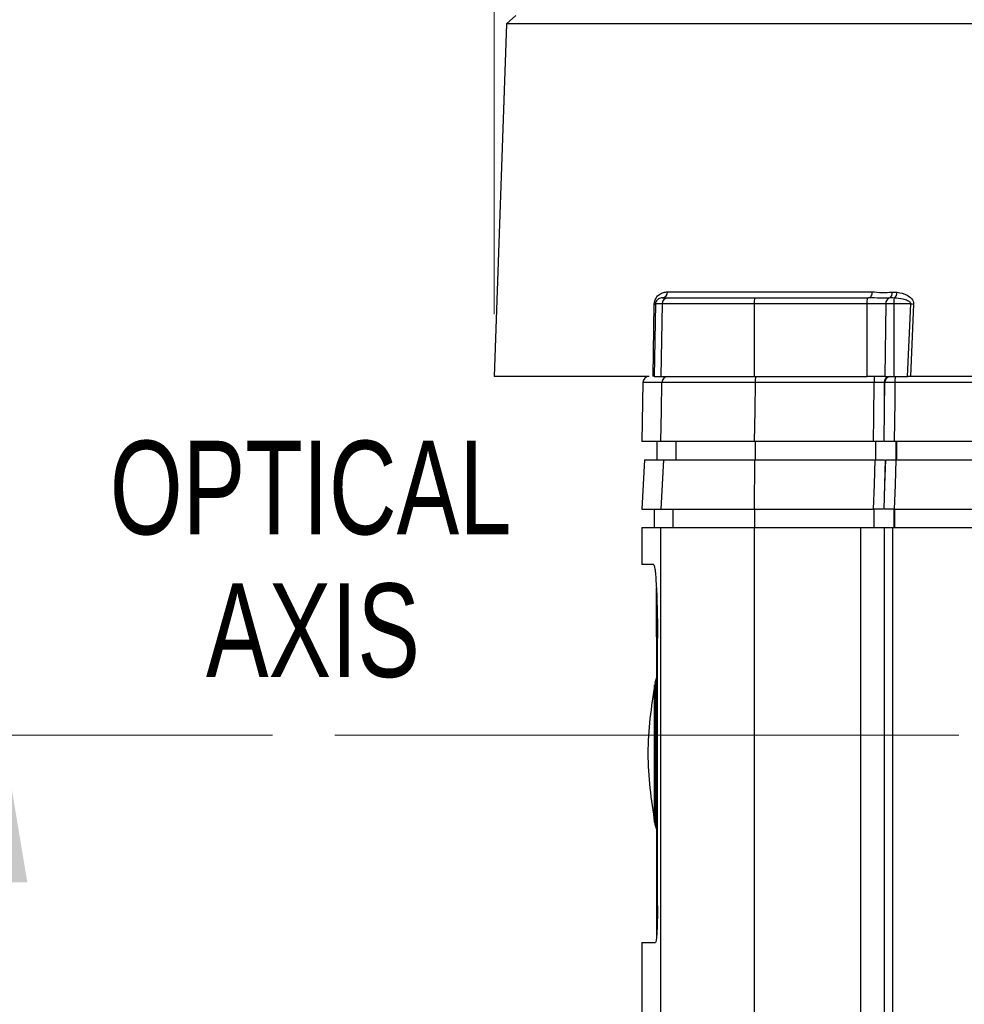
# Model space of a CAD drawing. Header units: millimetres. Extents: x 10 to 272, y 7 to 208.
# Tile 7 of 33: x 41 to 60, y 78 to 98. Entities that reach past the tile are written whole.
import ezdxf

# ---------------------------------------------------------------- set-up
doc = ezdxf.new("R2010")
doc.units = ezdxf.units.MM
doc.linetypes.add('CENTERX2', pattern=[20.32, 12.7, -2.54, 2.54, -2.54])
doc.styles.add('SLDTEXTSTYLE3', font='TXT', dxfattribs={"width": 0.75})
doc.dimstyles.new('SLDDIMSTYLE0', dxfattribs={"dimtxt": 1.905, "dimasz": 3, "dimexe": 0, "dimexo": 0.0625, "dimgap": 0.47625, "dimtad": 0, "dimtih": 1, "dimtoh": 1, "dimdec": 1, "dimlfac": 2, "dimrnd": 1e-09, "dimzin": 12, "dimdsep": 46, "dimtxsty": 'SLDTEXTSTYLE3', "dimsah": 1, "dimcen": 0.09, "dimadec": 0, "dimazin": 3, "dimtfac": 1, "dimtdec": 1, "dimtofl": 0, "dimtmove": 0, "dimatfit": 3, "dimfxl": 1, "dimfrac": 2, "dimtolj": 1, "dimtzin": 12, "dimarcsym": 0})
doc.dimstyles.new('SLDDIMSTYLE2', dxfattribs={"dimtxt": 1.905, "dimasz": 3, "dimexe": 0, "dimexo": 0.0625, "dimgap": 0.47625, "dimtad": 0, "dimtih": 1, "dimtoh": 1, "dimdec": 1, "dimlfac": 2, "dimrnd": 1e-09, "dimzin": 4, "dimdsep": 46, "dimtxsty": 'SLDTEXTSTYLE3', "dimsah": 1, "dimcen": 0.09, "dimadec": 0, "dimazin": 1, "dimtfac": 1, "dimtdec": 1, "dimtofl": 0, "dimtmove": 0, "dimatfit": 3, "dimfxl": 1, "dimfrac": 2, "dimtolj": 1, "dimtzin": 12, "dimarcsym": 0})

# ---------------------------------------------------------------- blocks, each defined once
blk = doc.blocks.new('_D')
at = {"color": 7, "linetype": 'Continuous', "lineweight": 18}
for p, q in [((46.048, 83.467), (37.385, 83.467)), ((40.56, 83.467), (40.56, 76.106)), ((40.56, 75.719), (39.979, 75.719)), ((39.979, 75.719), (39.979, 72.695)), ((45.486, 75.719), (46.067, 75.719)), ((46.067, 75.719), (46.067, 72.695)), ((39.979, 72.695), (40.56, 72.695)), ((46.067, 72.695), (45.486, 72.695)), ((40.56, 65.817), (40.56, 72.308)), ((52.067, 65.817), (37.385, 65.817))]:
    blk.add_line(p, q, dxfattribs=at)
for points in [[(40.56, 83.467), (40.06, 80.467), (41.06, 80.467)], [(40.56, 65.817), (41.06, 68.817), (40.06, 68.817)]]:
    blk.add_solid(points, dxfattribs=at)
at = {"color": 7, "linetype": 'Continuous', "lineweight": 18, "char_height": 1.905, "attachment_point": 1, "style": 'SLDTEXTSTYLE3'}
for s, insert in [('35.3', (34.472, 75.151)), ('1.39', (40.56, 75.151))]:
    blk.add_mtext(s, dxfattribs=dict(at, insert=insert))
blk = doc.blocks.new('_D_3')
at = {"color": 7, "linetype": 'Continuous', "lineweight": 18}
for p, q in [((52.017, 133.692), (29.048, 133.692)), ((32.223, 133.692), (32.223, 111.251)), ((32.926, 110.864), (32.346, 110.864)), ((32.346, 110.864), (32.346, 107.84)), ((37.853, 110.864), (38.433, 110.864)), ((38.433, 110.864), (38.433, 107.84)), ((32.346, 107.84), (32.926, 107.84)), ((38.433, 107.84), (37.853, 107.84)), ((32.223, 65.817), (32.223, 107.453)), ((52.067, 65.817), (29.048, 65.817))]:
    blk.add_line(p, q, dxfattribs=at)
for points in [[(32.223, 133.692), (31.723, 130.692), (32.723, 130.692)], [(32.223, 65.817), (32.723, 68.817), (31.723, 68.817)]]:
    blk.add_solid(points, dxfattribs=at)
at = {"color": 7, "linetype": 'Continuous', "lineweight": 18, "char_height": 1.905, "attachment_point": 1, "style": 'SLDTEXTSTYLE3'}
for s, insert in [('135.7', (25.431, 110.296)), ('5.34', (32.926, 110.296))]:
    blk.add_mtext(s, dxfattribs=dict(at, insert=insert))
blk = doc.blocks.new('_D_4')
at = {"color": 7, "linetype": 'Continuous', "lineweight": 18}
for p, q in [((50.56, 92.037), (50.56, 146.867)), ((105.566, 92.427), (105.566, 146.867)), ((77.614, 145.204), (77.034, 145.204)), ((77.034, 145.204), (77.034, 142.18)), ((82.54, 145.204), (83.121, 145.204)), ((83.121, 145.204), (83.121, 142.18)), ((50.56, 143.692), (69.733, 143.692)), ((105.566, 143.692), (84.088, 143.692)), ((77.034, 142.18), (77.614, 142.18)), ((83.121, 142.18), (82.54, 142.18))]:
    blk.add_line(p, q, dxfattribs=at)
for points in [[(50.56, 143.692), (53.56, 143.192), (53.56, 144.192)], [(105.566, 143.692), (102.566, 144.192), (102.566, 143.192)]]:
    blk.add_solid(points, dxfattribs=at)
at = {"color": 7, "linetype": 'Continuous', "lineweight": 18, "char_height": 1.905, "attachment_point": 1, "style": 'SLDTEXTSTYLE3'}
for s, insert in [('110.0', (70.119, 144.635)), ('4.33', (77.614, 144.635))]:
    blk.add_mtext(s, dxfattribs=dict(at, insert=insert))
blk = doc.blocks.new('_D_6')
at = {"color": 7, "linetype": 'Continuous', "lineweight": 18}
for p, q in [((112.979, 78.14), (112.979, 52.642)), ((52.466, 73.724), (52.466, 52.642)), ((85.52, 57.329), (84.939, 57.329)), ((84.939, 57.329), (84.939, 54.305)), ((90.446, 57.329), (91.027, 57.329)), ((91.027, 57.329), (91.027, 54.305)), ((52.466, 55.817), (77.638, 55.817)), ((112.979, 55.817), (91.993, 55.817)), ((84.939, 54.305), (85.52, 54.305)), ((91.027, 54.305), (90.446, 54.305))]:
    blk.add_line(p, q, dxfattribs=at)
for points in [[(52.466, 55.817), (55.466, 55.317), (55.466, 56.317)], [(112.979, 55.817), (109.979, 56.317), (109.979, 55.317)]]:
    blk.add_solid(points, dxfattribs=at)
at = {"color": 7, "linetype": 'Continuous', "lineweight": 18, "char_height": 1.905, "attachment_point": 1, "style": 'SLDTEXTSTYLE3'}
for s, insert in [('121.0', (78.025, 56.76)), ('4.77', (85.52, 56.76))]:
    blk.add_mtext(s, dxfattribs=dict(at, insert=insert))
blk = doc.blocks.new('SW_NOTE_7')
at = {"color": 0, "linetype": 'Continuous', "lineweight": 0, "char_height": 1.905, "attachment_point": 2, "style": 'SLDTEXTSTYLE3'}
for s, insert in [('OPTICAL', (5.149, 2.456)), ('AXIS', (5.197, -0.449))]:
    blk.add_mtext(s, dxfattribs=dict(at, insert=insert))

msp = doc.modelspace()

# ---------------------------------------------------------------- linework, layer by layer
at = {"color": 7, "linetype": 'Continuous', "lineweight": 25}
for p, q in [((50.998, 98.117), (50.81, 97.942)), ((50.81, 97.942), (50.56, 90.767)), ((67.566, 97.942), (50.81, 97.942)), ((54.084, 92.488), (58.248, 92.488)), ((53.795, 90.767), (53.818, 92.242)), ((53.842, 92.244), (53.819, 90.767)), ((53.979, 92.244), (53.842, 92.244)), ((53.979, 92.244), (53.953, 90.767)), ((55.854, 92.244), (53.979, 92.244)), ((53.985, 92.367), (54.103, 92.367)), ((54.103, 92.367), (55.86, 92.367)), ((55.854, 92.244), (55.853, 90.767)), ((58.145, 92.244), (55.854, 92.244)), ((55.86, 92.367), (58.151, 92.367)), ((58.145, 92.244), (58.144, 90.767)), ((58.529, 92.244), (58.145, 92.244)), ((58.151, 92.367), (58.179, 92.367)), ((58.529, 92.244), (58.509, 90.767)), ((58.693, 92.244), (58.529, 92.244)), ((58.693, 92.244), (58.692, 90.767)), ((59.037, 92.244), (58.693, 92.244)), ((58.974, 90.767), (59.037, 92.244)), ((59.094, 92.242), (59.032, 90.767)), ((53.712, 90.767), (50.56, 90.767)), ((53.587, 90.644), (53.566, 89.442)), ((53.819, 90.767), (53.953, 90.767)), ((53.953, 90.767), (55.853, 90.767)), ((55.853, 90.767), (58.144, 90.767)), ((58.293, 90.644), (55.873, 90.644)), ((58.509, 90.767), (58.144, 90.767)), ((58.51, 90.644), (58.499, 90.644)), ((58.509, 90.767), (58.692, 90.767)), ((58.54, 90.767), (58.586, 90.767)), ((58.692, 90.767), (58.974, 90.767)), ((58.704, 90.767), (58.721, 90.767)), ((77.909, 90.644), (58.716, 90.644)), ((75.347, 90.767), (59.032, 90.767)), ((53.953, 89.442), (53.566, 89.442)), ((53.869, 89.442), (53.869, 89.067)), ((54.255, 89.442), (54.255, 89.067)), ((58.281, 89.442), (55.853, 89.442)), ((55.868, 89.442), (55.868, 89.067)), ((58.323, 89.442), (58.323, 89.067)), ((77.921, 89.442), (58.703, 89.442)), ((58.734, 89.442), (58.734, 89.067)), ((58.745, 89.442), (58.745, 89.067)), ((53.619, 89.067), (53.566, 88.067)), ((53.619, 89.067), (54.005, 89.067)), ((54.005, 89.067), (53.953, 88.067)), ((54.005, 89.067), (55.856, 89.067)), ((55.856, 89.067), (55.853, 88.067)), ((55.856, 89.067), (58.312, 89.067)), ((58.734, 89.067), (77.891, 89.067)), ((53.566, 88.067), (53.953, 88.067)), ((53.816, 88.067), (53.816, 87.692)), ((53.953, 88.067), (55.853, 88.067)), ((54.202, 87.692), (54.202, 88.067)), ((55.853, 88.067), (58.281, 88.067)), ((55.865, 87.692), (55.865, 88.067)), ((58.292, 87.692), (58.292, 88.067)), ((58.703, 88.067), (77.921, 88.067)), ((58.703, 87.692), (58.703, 88.067)), ((58.714, 87.692), (58.714, 88.067)), ((53.566, 87.692), (53.566, 86.942)), ((53.566, 87.692), (53.953, 87.692)), ((53.953, 77.385), (53.953, 87.692)), ((53.953, 87.692), (55.853, 87.692)), ((55.853, 87.692), (55.853, 77.385)), ((55.853, 87.692), (58.019, 87.692)), ((58.019, 77.385), (58.019, 87.692)), ((58.019, 87.692), (58.506, 87.692)), ((58.506, 77.385), (58.506, 87.692)), ((58.506, 87.692), (58.669, 87.692)), ((58.669, 87.692), (58.669, 77.385)), ((58.669, 87.692), (77.964, 87.692)), ((53.804, 86.942), (53.566, 86.942)), ((53.86, 85.467), (53.86, 86.467)), ((53.86, 85.467), (53.86, 79.967)), ((53.883, 79.992), (53.883, 85.442)), ((53.82, 84.451), (53.82, 84.451)), ((53.86, 79.967), (53.86, 79.342)), ((53.566, 79.242), (53.566, 77.385)), ((53.566, 79.242), (53.842, 79.242))]:
    msp.add_line(p, q, dxfattribs=at)
at = {"color": 8, "linetype": 'Continuous', "lineweight": 25}
for p, q in [((53.973, 90.644), (53.587, 90.644)), ((53.841, 84.524), (53.841, 84.533)), ((53.841, 81.647), (53.841, 81.67))]:
    msp.add_line(p, q, dxfattribs=at)
at = {"color": 7, "linetype": 'CENTERX2', "lineweight": 18}
msp.add_line((47.318, 83.467), (70.127, 83.467), dxfattribs=at)
at = {"color": 7, "linetype": 'Continuous', "lineweight": 25, "flags": 128}
for points in [[(58.248, 92.488), (58.246, 92.464), (58.242, 92.441), (58.236, 92.42), (58.227, 92.402), (58.217, 92.387), (58.205, 92.376), (58.193, 92.369), (58.179, 92.367)], [(53.953, 89.442), (53.963, 90.077), (53.973, 90.644)], [(55.873, 90.644), (55.863, 90.077), (55.853, 89.442)], [(58.281, 89.442), (58.286, 89.942), (58.293, 90.644)], [(58.499, 90.644), (58.494, 90.106), (58.487, 89.442)], [(58.498, 89.442), (58.504, 90.103), (58.51, 90.644)], [(58.716, 90.644), (58.712, 90.267), (58.703, 89.442)], [(58.281, 88.067), (58.297, 88.566), (58.297, 88.571), (58.312, 89.067)], [(58.518, 89.067), (58.502, 88.571), (58.487, 88.067)], [(58.498, 88.067), (58.513, 88.563), (58.529, 89.067)], [(58.734, 89.067), (58.719, 88.568), (58.719, 88.563), (58.703, 88.067)]]:
    msp.add_lwpolyline(points, dxfattribs=at)
at = {"color": 7, "linetype": 'Continuous', "lineweight": 25}
for centre, radius, start, end in [((53.971, 92.479), 0.113, 276.9606, 4.0744), ((58.541, 92.462), 0.119, 304.8654, 10.4315), ((58.62, 92.482), 0.141, 303.2025, 359.8566), ((53.821, 92.344), 0.103, 268.6827, 281.9082), ((54.103, 92.242), 0.125, 90.054, 179.0568), ((56.495, 92.274), 0.642, 171.7087, 182.7041), ((58.853, 92.274), 0.708, 172.4956, 182.4504), ((58.648, 92.252), 0.12, 109.3535, 183.8064), ((59.825, 92.265), 1.132, 175, 181.0652), ((59.33, 99.172), 6.934, 267.5808, 268.054), ((53.712, 90.642), 0.125, 90, 179), ((54.098, 90.642), 0.125, 90.054, 179.0568), ((56.514, 90.674), 0.642, 171.7147, 182.7025), ((59.006, 90.674), 0.713, 172.5472, 182.4336), ((58.616, 90.65), 0.117, 94.3114, 182.911), ((58.627, 90.65), 0.117, 94.3107, 182.9117), ((59.443, 90.674), 0.728, 172.6948, 182.3866), ((53.612, 84.654), 0.25, 332.4437, 351.8891), ((53.612, 84.654), 0.25, 332.9193, 351.8905), ((53.612, 81.53), 0.25, 8.109, 27.7121), ((53.612, 81.53), 0.25, 8.1105, 26.9622)]:
    msp.add_arc(centre, radius, start, end, dxfattribs=at)
for points, knots in [([(53.818, 92.242), (53.819, 92.288), (53.834, 92.331), (53.874, 92.396), (53.898, 92.419), (53.949, 92.455), (53.976, 92.467), (54.029, 92.484), (54.057, 92.488), (54.084, 92.488)], [0, 0, 0, 0, 0.25, 0.25, 0.5, 0.5, 0.75, 0.75, 1, 1, 1, 1]), ([(58.248, 92.488), (58.316, 92.488), (58.383, 92.479), (58.52, 92.474), (58.589, 92.479), (58.657, 92.484)], [0, 0, 0, 0, 0.5, 0.5, 1, 1, 1, 1]), ([(58.761, 92.481), (58.831, 92.472), (58.9, 92.454), (58.996, 92.402), (59.027, 92.38), (59.077, 92.323), (59.096, 92.284), (59.094, 92.242)], [0, 0, 0, 0, 0.5, 0.5, 0.75, 0.75, 1, 1, 1, 1]), ([(53.985, 92.367), (53.959, 92.367), (53.933, 92.361), (53.894, 92.34), (53.882, 92.331), (53.863, 92.309), (53.857, 92.301), (53.847, 92.278), (53.842, 92.262), (53.842, 92.244)], [0, 0, 0, 0, 0.5, 0.5, 0.75, 0.75, 0.875, 0.875, 1, 1, 1, 1]), ([(58.609, 92.365), (58.546, 92.363), (58.479, 92.36), (58.334, 92.362), (58.258, 92.367), (58.179, 92.367)], [0, 0, 0, 0, 0.5, 0.5, 1, 1, 1, 1]), ([(59.037, 92.244), (59.038, 92.252), (59.035, 92.261), (59.026, 92.274), (59.021, 92.28), (59.002, 92.295), (58.988, 92.303), (58.944, 92.322), (58.914, 92.331), (58.822, 92.352), (58.76, 92.36), (58.697, 92.364)], [0, 0, 0, 0, 0.0625, 0.0625, 0.125, 0.125, 0.25, 0.25, 0.5, 0.5, 1, 1, 1, 1]), ([(55.873, 90.644), (55.75, 90.644), (55.63, 90.644), (55.394, 90.644), (55.278, 90.645), (55.054, 90.645), (54.948, 90.645), (54.747, 90.645), (54.652, 90.645), (54.478, 90.645), (54.4, 90.645), (54.261, 90.645), (54.199, 90.645), (54.099, 90.645), (54.059, 90.644), (53.999, 90.644), (53.98, 90.644), (53.973, 90.644)], [0, 0, 0, 0, 0.125, 0.125, 0.25, 0.25, 0.375, 0.375, 0.5, 0.5, 0.625, 0.625, 0.75, 0.75, 0.875, 0.875, 1, 1, 1, 1]), ([(54.097, 90.767), (54.105, 90.767), (54.122, 90.767), (54.178, 90.767), (54.215, 90.767), (54.31, 90.767), (54.367, 90.767), (54.498, 90.767), (54.571, 90.767), (54.734, 90.767), (54.823, 90.767), (55.011, 90.767), (55.111, 90.767), (55.321, 90.767), (55.43, 90.767), (55.651, 90.767), (55.764, 90.767), (55.879, 90.767)], [0, 0, 0, 0, 0.125, 0.125, 0.25, 0.25, 0.375, 0.375, 0.5, 0.5, 0.625, 0.625, 0.75, 0.75, 0.875, 0.875, 1, 1, 1, 1]), ([(55.853, 89.442), (55.73, 89.442), (55.61, 89.442), (55.374, 89.442), (55.258, 89.442), (55.034, 89.442), (54.928, 89.442), (54.727, 89.442), (54.632, 89.442), (54.458, 89.442), (54.38, 89.442), (54.241, 89.442), (54.18, 89.442), (54.079, 89.442), (54.039, 89.442), (53.98, 89.442), (53.961, 89.442), (53.953, 89.442)], [0, 0, 0, 0, 0.125, 0.125, 0.25, 0.25, 0.375, 0.375, 0.5, 0.5, 0.625, 0.625, 0.75, 0.75, 0.875, 0.875, 1, 1, 1, 1]), ([(58.473, 89.442), (58.46, 89.442), (58.431, 89.442), (58.363, 89.442), (58.308, 89.442), (58.281, 89.442)], [0, 0, 0, 0, 0.271575, 0.640126, 1, 1, 1, 1]), ([(58.312, 89.067), (58.34, 89.067), (58.396, 89.067), (58.463, 89.067), (58.492, 89.067), (58.504, 89.067)], [0, 0, 0, 0, 0.368717, 0.737442, 1, 1, 1, 1]), ([(58.473, 88.067), (58.46, 88.067), (58.431, 88.067), (58.363, 88.067), (58.308, 88.067), (58.281, 88.067)], [0, 0, 0, 0, 0.271537, 0.640108, 1, 1, 1, 1]), ([(53.804, 86.942), (53.809, 86.942), (53.814, 86.932), (53.823, 86.894), (53.828, 86.865), (53.838, 86.79), (53.842, 86.744), (53.851, 86.636), (53.855, 86.572), (53.862, 86.434), (53.866, 86.359), (53.872, 86.195), (53.874, 86.108), (53.881, 85.837), (53.883, 85.64), (53.883, 85.442)], [0, 0, 0, 0, 0.125, 0.125, 0.25, 0.25, 0.375, 0.375, 0.5, 0.5, 0.625, 0.625, 0.75, 0.75, 1, 1, 1, 1]), ([(53.826, 84.513), (53.757, 84.04), (53.618, 83.095), (53.756, 82.15), (53.825, 81.678)], [0, 0, 0, 0, 0.500016, 1, 1, 1, 1]), ([(53.822, 83.092), (53.822, 83.152), (53.822, 83.369), (53.822, 83.733), (53.822, 84.119), (53.822, 84.378), (53.822, 84.498), (53.822, 84.476), (53.822, 84.472)], [0, 0, 0, 0, 0.082018, 0.297862, 0.512249, 0.725741, 0.93932, 1, 1, 1, 1]), ([(53.841, 81.67), (53.841, 81.671), (53.841, 81.682), (53.841, 81.857), (53.841, 82.183), (53.841, 82.629), (53.841, 83.123), (53.841, 83.613), (53.841, 84.05), (53.841, 84.359), (53.841, 84.519), (53.841, 84.524), (53.841, 84.524)], [0, 0, 0, 0, 0.008701, 0.13264, 0.256314, 0.379987, 0.503638, 0.627532, 0.751404, 0.875057, 0.998726, 1, 1, 1, 1]), ([(53.822, 81.699), (53.822, 81.698), (53.822, 81.672), (53.822, 81.767), (53.822, 81.991), (53.822, 82.356), (53.822, 82.742), (53.822, 82.995), (53.822, 83.092)], [0, 0, 0, 0, 0.007384, 0.223386, 0.438981, 0.652787, 0.866907, 1, 1, 1, 1]), ([(53.822, 81.699), (53.823, 81.691), (53.826, 81.673), (53.832, 81.655), (53.835, 81.646)], [0, 0, 0, 0, 0.440329, 1, 1, 1, 1]), ([(53.883, 79.992), (53.883, 79.942), (53.883, 79.894), (53.882, 79.798), (53.881, 79.75), (53.879, 79.659), (53.877, 79.616), (53.874, 79.535), (53.873, 79.496), (53.867, 79.392), (53.862, 79.337), (53.853, 79.262), (53.847, 79.242), (53.842, 79.242)], [0, 0, 0, 0, 0.125, 0.125, 0.25, 0.25, 0.375, 0.375, 0.5, 0.5, 0.75, 0.75, 1, 1, 1, 1])]:
    msp.add_open_spline(points, degree=3, knots=knots, dxfattribs=at)
for points in [[(58.657, 92.484), (58.692, 92.486), (58.726, 92.486), (58.761, 92.481)], [(58.697, 92.364), (58.665, 92.366), (58.635, 92.366), (58.609, 92.365)], [(58.499, 90.644), (58.457, 90.644), (58.378, 90.644), (58.293, 90.644)], [(58.716, 90.644), (58.631, 90.644), (58.552, 90.644), (58.51, 90.644)], [(59.032, 90.767), (59.014, 90.767), (58.995, 90.767), (58.974, 90.767)], [(58.703, 89.442), (58.619, 89.442), (58.54, 89.442), (58.498, 89.442)], [(58.529, 89.067), (58.571, 89.067), (58.65, 89.067), (58.734, 89.067)], [(58.703, 88.067), (58.619, 88.067), (58.54, 88.067), (58.498, 88.067)]]:
    msp.add_open_spline(points, degree=3, dxfattribs=at)

# ---------------------------------------------------------------- block references
at = {"color": 7, "linetype": 'Continuous', "lineweight": 0}
msp.add_blockref('SW_NOTE_7', (41.675, 87.002), dxfattribs=at)

# ---------------------------------------------------------------- dimensions: what is measured, and where the dimension line sits
at = {"color": 7, "linetype": 'Continuous', "lineweight": 18}
for base, p1, p2, picture, middle in [((50.56, 143.692), (105.566, 91.157), (50.56, 90.767), '_D_4', (76.91, 143.692)), ((52.466, 55.817), (112.979, 79.41), (52.466, 74.994), '_D_6', (84.816, 55.817))]:
    dim = msp.add_linear_dim(base=base, p1=p1, p2=p2, dimstyle='SLDDIMSTYLE2', dxfattribs=at)
    dim.commit()
    dim.dimension.update_dxf_attribs({"geometry": picture, "text_midpoint": middle, "dimtype": 160})
for base, p1, p2, picture, middle in [((32.222625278, 133.691874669), (53.337248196, 65.816874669), (53.287156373, 133.691874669), '_D_3', (32.222625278, 109.352230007)), ((40.56, 83.467), (53.337, 65.817), (47.318, 83.467), '_D', (40.56, 74.207))]:
    dim = msp.add_linear_dim(base=base, p1=p1, p2=p2, angle=90, dimstyle='SLDDIMSTYLE0', dxfattribs=at)
    dim.commit()
    dim.dimension.update_dxf_attribs({"geometry": picture, "text_midpoint": middle, "dimtype": 160})

doc.saveas('drawing.dxf')
